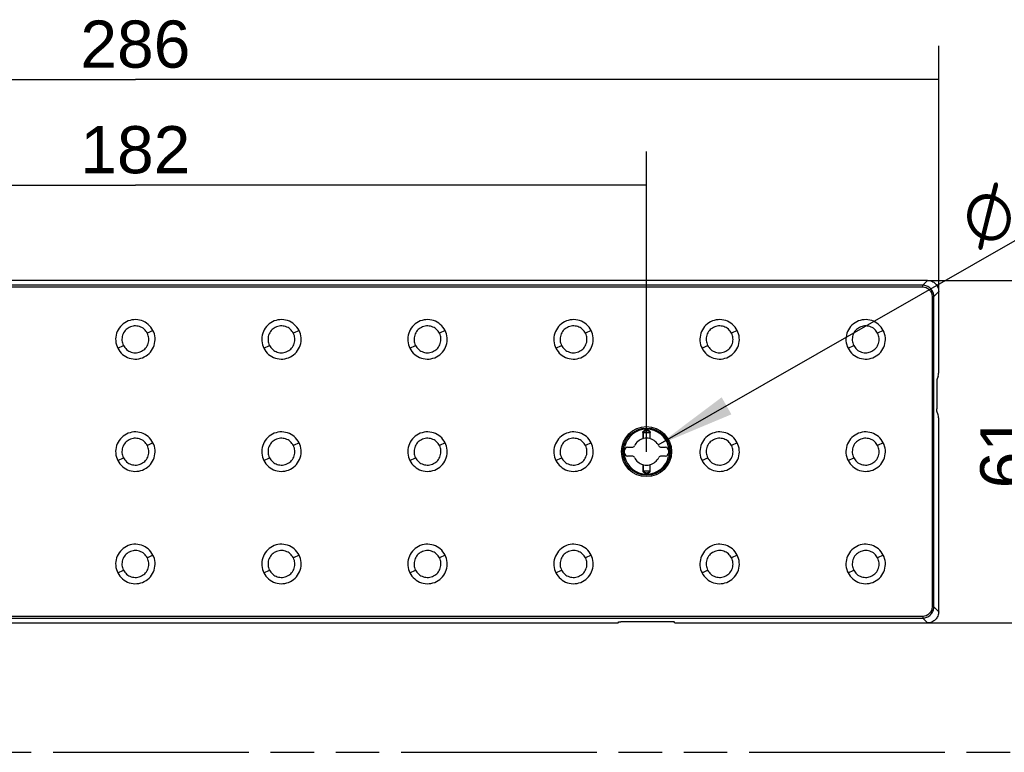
# Model space of a CAD drawing. Header units: millimetres. Extents: x 0 to 210, y 0 to 297.
# Tile 4 of 9: x 95 to 139, y 133 to 165. Entities that reach past the tile are written whole.
import ezdxf
from ezdxf.enums import TextEntityAlignment as Align

# ---------------------------------------------------------------- set-up
doc = ezdxf.new("R2010")
doc.units = ezdxf.units.MM
doc.header["$LTSCALE"] = 19.36
doc.linetypes.add('PHANTOM', pattern=[0.8, 0.45, -0.05, 0.1, -0.05, 0.1, -0.05])
doc.layers.get('0').update_dxf_attribs({"linetype": 'CONTINUOUS'})
doc.layers.add('DEFAULT_3', color=7, linetype='PHANTOM')
doc.layers.add('Z_DIM_2D', color=7, linetype='CONTINUOUS')
doc.styles.add('TEXTSTYLE_3', font='helveticaneueltw1g-ltcn.otf')
doc.styles.add('TEXTSTYLE_4', font='gdt', dxfattribs={"width": 0.7})
doc.dimstyles.new('DIMSTYLE_1', dxfattribs={"dimtxt": 2.1, "dimasz": 3.5, "dimexe": 1.5, "dimexo": 0, "dimgap": 0.525, "dimtad": 1, "dimdec": 3, "dimlfac": 4, "dimdsep": 46, "dimtxsty": 'TEXTSTYLE_3', "dimblk": '_FILLED', "dimblk1": '_FILLED', "dimblk2": '_FILLED', "dimcen": 0.09, "dimclrt": 5, "dimadec": 0, "dimazin": 0, "dimtp": 0.3, "dimtm": 0.3, "dimtfac": 1, "dimtdec": 3, "dimtofl": 0, "dimtmove": 0, "dimatfit": 3, "dimldrblk": '_FILLED', "dimfxl": 0, "dimtolj": 1, "dimarcsym": 0})
doc.dimstyles.new('DIMSTYLE_2', dxfattribs={"dimtxt": 2.1, "dimasz": 3.5, "dimexe": 1.5, "dimexo": 0, "dimgap": 0.525, "dimtad": 1, "dimdec": 3, "dimlfac": 4, "dimdsep": 46, "dimtxsty": 'TEXTSTYLE_3', "dimblk": '_FILLED', "dimblk1": '_FILLED', "dimblk2": '_FILLED', "dimcen": 0.09, "dimclrt": 5, "dimadec": 0, "dimazin": 0, "dimtp": 0.5, "dimtm": 0.5, "dimtfac": 1, "dimtdec": 3, "dimtofl": 0, "dimtmove": 0, "dimatfit": 3, "dimldrblk": '_FILLED', "dimfxl": 0, "dimtolj": 1, "dimarcsym": 0})
doc.dimstyles.new('DIMSTYLE_4', dxfattribs={"dimtxt": 2.1, "dimasz": 3.5, "dimexe": 1.5, "dimexo": 0, "dimtad": 1, "dimdec": 1, "dimlfac": 4, "dimdsep": 46, "dimtxsty": 'TEXTSTYLE_3', "dimblk": '_FILLED', "dimblk1": '_FILLED', "dimblk2": '_FILLED', "dimcen": 0.09, "dimclrt": 5, "dimadec": 0, "dimazin": 0, "dimtp": 0.1, "dimtm": 0.1, "dimtfac": 1, "dimtdec": 1, "dimtmove": 0, "dimatfit": 2, "dimldrblk": '_FILLED', "dimfxl": 0, "dimtolj": 1, "dimarcsym": 0})

# ---------------------------------------------------------------- blocks, each defined once
blk = doc.blocks.new('*D2')
at = {"layer": 'Z_DIM_2D', "color": 2, "linetype": 'Continuous'}
for p, q in [((135.511, 153.688), (141.981, 153.688)), ((140.481, 153.688), (140.481, 146.063)), ((140.481, 138.438), (140.481, 146.063)), ((135.511, 138.438), (141.981, 138.438))]:
    blk.add_line(p, q, dxfattribs=at)
at = {"layer": 'Z_DIM_2D', "color": 5, "linetype": 'Continuous', "style": 'TEXTSTYLE_3'}
blk.add_text('61', height=2.1, rotation=90, dxfattribs=at).set_placement((139.956, 146.063), align=Align.CENTER)
blk = doc.blocks.new('_FILLED')
at = {"color": 0, "linetype": 'ByBlock'}
blk.add_solid([(0, 0), (-1, 0.125), (-1, -0.125)], dxfattribs=at)
blk = doc.blocks.new('_NONE')
blk = doc.blocks.new('*D3')
at = {"layer": 'Z_DIM_2D', "color": 2, "linetype": 'Continuous'}
for p, q in [((64.508, 153.191), (64.508, 164.131)), ((136.008, 153.191), (136.008, 164.131)), ((64.508, 162.631), (100.258, 162.631)), ((136.008, 162.631), (100.258, 162.631))]:
    blk.add_line(p, q, dxfattribs=at)
at = {"layer": 'Z_DIM_2D', "color": 5, "linetype": 'Continuous', "style": 'TEXTSTYLE_3'}
blk.add_text('286', height=2.1, dxfattribs=at).set_placement((100.258, 163.156), align=Align.CENTER)
blk = doc.blocks.new('*D4')
at = {"layer": 'Z_DIM_2D', "color": 2, "linetype": 'Continuous'}
for p, q in [((77.508, 146.063), (77.508, 159.431)), ((123.008, 146.063), (123.008, 159.431)), ((77.508, 157.931), (100.258, 157.931)), ((123.008, 157.931), (100.258, 157.931))]:
    blk.add_line(p, q, dxfattribs=at)
at = {"layer": 'Z_DIM_2D', "color": 5, "linetype": 'Continuous', "style": 'TEXTSTYLE_3'}
blk.add_text('182', height=2.1, dxfattribs=at).set_placement((100.258, 158.456), align=Align.CENTER)
blk = doc.blocks.new('*D6')
at = {"layer": 'Z_DIM_2D', "color": 2, "linetype": 'Continuous'}
blk.add_line((123.53, 146.362), (147.428, 160.068), dxfattribs=at)
at = {"layer": 'Z_DIM_2D', "color": 2, "linetype": 'Continuous', "xscale": 3.5, "yscale": 3.5, "zscale": 3.5, "rotation": 209.8339407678}
blk.add_blockref('_FILLED', (123.53, 146.362), dxfattribs=at)
at = {"layer": 'Z_DIM_2D', "color": 5, "linetype": 'Continuous'}
for s, style, p in [(' (2x)', 'TEXTSTYLE_3', (143.259, 158.282)), ('4.8', 'TEXTSTYLE_3', (140.2, 156.528)), ('n', 'TEXTSTYLE_4', (137.771, 155.135))]:
    blk.add_text(s, height=2.1, rotation=29.8339, dxfattribs=dict(at, style=style)).set_placement(p)

msp = doc.modelspace()

# ---------------------------------------------------------------- linework, layer by layer
at = {"color": 7, "linetype": 'Continuous'}
for p, q in [((135.51123, 153.68839), (65.00575, 153.68839)), ((136.00849, 149.64384), (136.00849, 153.19113)), ((135.98111, 149.42583), (135.93211, 149.25616)), ((135.92519, 149.16219), (135.92519, 147.9646)), ((135.98111, 147.70095), (135.93211, 147.87063)), ((136.00849, 138.93565), (136.00849, 147.48294)), ((122.03284, 146.00089), (122.03284, 146.12589)), ((122.16474, 146.25779), (122.36123, 146.25779)), ((123.65575, 146.25779), (123.85224, 146.25779)), ((123.98414, 146.12589), (123.98414, 146.00089)), ((122.36123, 145.86899), (122.16474, 145.86899)), ((123.85224, 145.86899), (123.65575, 145.86899)), ((121.74647, 138.44319), (121.78099, 138.48467)), ((124.16139, 138.49186), (121.85571, 138.49186)), ((124.27063, 138.44319), (124.23611, 138.48467)), ((78.82044, 138.43839), (121.69666, 138.43839)), ((124.32044, 138.43839), (135.51123, 138.43839))]:
    msp.add_line(p, q, dxfattribs=at)
at = {"color": 9, "linetype": 'Continuous'}
for p, q in [((135.29629, 153.47346), (65.22068, 153.47346)), ((65.22071, 153.39887), (135.29629, 153.39887)), ((135.29629, 153.47346), (135.51123, 153.68839)), ((135.29629, 153.39887), (135.29629, 153.47346)), ((135.71896, 152.97617), (135.79355, 152.97616)), ((135.71896, 152.97617), (135.71896, 139.15059)), ((136.00849, 153.19113), (135.79355, 152.9762)), ((135.79355, 139.15059), (135.79355, 152.9762)), ((101.04115, 151.4616), (100.7915, 151.33496)), ((107.54115, 151.4616), (107.2915, 151.33496)), ((114.04115, 151.4616), (113.7915, 151.33496)), ((120.54115, 151.4616), (120.2915, 151.33496)), ((127.04115, 151.4616), (126.7915, 151.33496)), ((133.54115, 151.4616), (133.2915, 151.33496)), ((99.47582, 150.66518), (99.72547, 150.79183)), ((105.97582, 150.66518), (106.22547, 150.79183)), ((112.47582, 150.66518), (112.72547, 150.79183)), ((118.97582, 150.66518), (119.22547, 150.79183)), ((125.47582, 150.66518), (125.72547, 150.79183)), ((131.97582, 150.66518), (132.22547, 150.79183)), ((122.84266, 146.91339), (123.17432, 146.91339)), ((122.84266, 146.91339), (122.84266, 146.6407)), ((122.8703, 146.64808), (122.8703, 146.91339)), ((123.14668, 146.91339), (123.14668, 146.64808)), ((123.17432, 146.6407), (123.17432, 146.91339)), ((101.04115, 146.4616), (100.7915, 146.33496)), ((107.54115, 146.4616), (107.2915, 146.33496)), ((114.04115, 146.4616), (113.7915, 146.33496)), ((120.54115, 146.4616), (120.2915, 146.33496)), ((127.04115, 146.4616), (126.7915, 146.33496)), ((133.54115, 146.4616), (133.2915, 146.33496)), ((121.95524, 146.06339), (121.99246, 146.06339)), ((124.02451, 146.06339), (124.06174, 146.06339)), ((99.47582, 145.66518), (99.72547, 145.79183)), ((105.97582, 145.66518), (106.22547, 145.79183)), ((112.47582, 145.66518), (112.72547, 145.79183)), ((118.97582, 145.66518), (119.22547, 145.79183)), ((122.84266, 145.48609), (122.84266, 145.21339)), ((122.8703, 145.21339), (122.8703, 145.47871)), ((123.14668, 145.47871), (123.14668, 145.21339)), ((123.17432, 145.21339), (123.17432, 145.48609)), ((125.47582, 145.66518), (125.72547, 145.79183)), ((131.97582, 145.66518), (132.22547, 145.79183)), ((122.84266, 145.21339), (123.17432, 145.21339)), ((101.04115, 141.4616), (100.7915, 141.33496)), ((107.54115, 141.4616), (107.2915, 141.33496)), ((114.04115, 141.4616), (113.7915, 141.33496)), ((120.54115, 141.4616), (120.2915, 141.33496)), ((127.04115, 141.4616), (126.7915, 141.33496)), ((133.54115, 141.4616), (133.2915, 141.33496)), ((99.47582, 140.66518), (99.72547, 140.79183)), ((105.97582, 140.66518), (106.22547, 140.79183)), ((112.47582, 140.66518), (112.72547, 140.79183)), ((118.97582, 140.66518), (119.22547, 140.79183)), ((125.47582, 140.66518), (125.72547, 140.79183)), ((131.97582, 140.66518), (132.22547, 140.79183)), ((135.71896, 139.15059), (135.79355, 139.15059)), ((135.79355, 139.15059), (136.00849, 138.93565)), ((135.29671, 138.72792), (65.22068, 138.72792)), ((65.22068, 138.65333), (135.29629, 138.65333)), ((135.29629, 138.72792), (135.29629, 138.65333)), ((135.51123, 138.43839), (135.29629, 138.65333))]:
    msp.add_line(p, q, dxfattribs=at)
at = {"color": 7, "linetype": 'Continuous'}
msp.add_circle((123.00849, 146.06339), 1.11293, dxfattribs=at)
at = {"color": 9, "linetype": 'Continuous'}
msp.add_circle((123.00849, 146.06339), 1.05325, dxfattribs=at)
for centre, radius, start, end in [((123.00849, 146.06339), 1.00336, 12.009545, 167.990432), ((121.97448, 146.8481), 0.72363, 270.907679, 271.514977), ((121.97439, 145.27539), 0.72693, 88.484279, 89.088814), ((124.04259, 146.85139), 0.72693, 268.48428, 269.088815), ((124.04249, 145.27869), 0.72363, 90.90768, 91.514977), ((123.00849, 146.06339), 1.00336, 192.009496, 347.990432)]:
    msp.add_arc(centre, radius, start, end, dxfattribs=at)
at = {"color": 7, "linetype": 'Continuous'}
for centre, radius, start, end in [((123.00849, 146.06339), 0.60065, 106.026748, 154.228582), ((123.05463, 145.90247), 0.76806, 103.886561, 106.02072), ((123.00844, 146.08976), 0.57515, 89.994978, 103.89735), ((123.00876, 146.09156), 0.57335, 76.080698, 90.026973), ((123.00849, 146.06339), 0.60065, 25.894569, 73.973253), ((124.15871, 146.06327), 2.17363, 178.384504, 179.996877), ((124.1588, 146.06352), 2.17372, 180.00338, 181.615817), ((123.63461, 146.0632), 1.64215, 177.852985, 179.9934), ((123.63351, 146.06356), 1.64105, 180.005782, 182.147669), ((122.16474, 146.12589), 0.1319, 90, 179.999999), ((122.16474, 146.00089), 0.1319, 180.000001, 270), ((122.36123, 146.37589), 0.1181, 270, 334.228318), ((123.65575, 146.37589), 0.1181, 237.885732, 270.000021), ((123.85224, 146.12589), 0.1319, 0, 90), ((123.85224, 146.00089), 0.1319, 270, 360), ((122.38345, 146.06322), 1.64106, 0.00578, 2.147664), ((122.38238, 146.06358), 1.64214, 357.852979, 359.993398), ((121.85818, 146.06327), 2.17372, 0.003366, 1.615678), ((121.85826, 146.06351), 2.17363, 358.384322, 359.996833), ((122.36123, 145.75089), 0.1181, 25.771452, 90.000027), ((123.00849, 146.06339), 0.60065, 205.771464, 253.973253), ((123.00822, 146.03522), 0.57335, 256.080698, 270.026973), ((123.00854, 146.03702), 0.57515, 269.994978, 283.89735), ((122.96235, 146.22432), 0.76806, 283.886561, 286.02072), ((123.00849, 146.06339), 0.60065, 286.026747, 334.105487), ((123.65575, 145.75089), 0.1181, 90, 122.114269)]:
    msp.add_arc(centre, radius, start, end, dxfattribs=at)
for centre, major_axis, start_param, end_param in [((135.95415, 150.1306), (0, 0.75), -2.7925268, -2.4635712), ((135.99535, 149.64384), (0, 0.125), -2.4635712, -1.57079633), ((135.95415, 146.99618), (0, 0.75), -0.67802145, -0.34906585), ((135.99535, 147.48294), (0, 0.125), -1.57079633, -0.67802145), ((121.69666, 138.44365), (0.05, 0), -1.57079633, -0.08726645)]:
    msp.add_ellipse(centre, major_axis=major_axis, ratio=0.10510424, start_param=start_param, end_param=end_param, dxfattribs=at)
at = {"color": 9, "linetype": 'Continuous'}
for points, knots in [([(135.79355, 152.97616), (135.79344, 153.04003), (135.76469, 153.16973), (135.65249, 153.33237), (135.48986, 153.44458), (135.36017, 153.47334), (135.29629, 153.47346)], [0, 0, 0, 0, 0.24832892, 0.49999669, 0.75166382, 1, 1, 1, 1]), ([(135.29629, 153.39887), (135.40349, 153.39887), (135.62195, 153.30183), (135.71897, 153.08337), (135.71896, 152.97617)], [0, 0, 0, 0, 0.50000283, 1, 1, 1, 1]), ([(101.04095, 151.46211), (100.98929, 151.56396), (100.84347, 151.74884), (100.53701, 151.92025), (100.18781, 151.96165), (99.84948, 151.86618), (99.57337, 151.64856), (99.40167, 151.34174), (99.36007, 150.99295), (99.42434, 150.76655), (99.47601, 150.66469)], [0, 0, 0, 0, 0.12499485, 0.24999501, 0.37499716, 0.49999854, 0.62499892, 0.749999, 0.8749983, 1, 1, 1, 1]), ([(100.7915, 151.33496), (100.75629, 151.4043), (100.68179, 151.49946), (100.55283, 151.58847), (100.40904, 151.65106), (100.21043, 151.67442), (99.97994, 151.61039), (99.79144, 151.46247), (99.67534, 151.253), (99.64732, 151.01561), (99.69053, 150.86132), (99.72548, 150.79183)], [0, 0, 0, 0, 0.12490853, 0.1876707, 0.25043162, 0.37537061, 0.50030169, 0.62521078, 0.75012729, 0.87506637, 1, 1, 1, 1]), ([(107.54095, 151.46211), (107.48929, 151.56396), (107.34347, 151.74884), (107.03701, 151.92025), (106.68781, 151.96165), (106.34948, 151.86618), (106.07337, 151.64856), (105.90167, 151.34174), (105.86007, 150.99295), (105.92434, 150.76655), (105.97601, 150.66469)], [0, 0, 0, 0, 0.12499485, 0.24999501, 0.37499716, 0.49999854, 0.62499892, 0.749999, 0.8749983, 1, 1, 1, 1]), ([(107.2915, 151.33496), (107.25629, 151.4043), (107.18179, 151.49946), (107.05283, 151.58847), (106.90904, 151.65106), (106.71043, 151.67442), (106.47994, 151.61039), (106.29144, 151.46247), (106.17534, 151.253), (106.14732, 151.01561), (106.19053, 150.86132), (106.22548, 150.79183)], [0, 0, 0, 0, 0.12490853, 0.1876707, 0.25043162, 0.37537061, 0.50030169, 0.62521078, 0.75012729, 0.87506637, 1, 1, 1, 1]), ([(114.04095, 151.46211), (113.98929, 151.56396), (113.84347, 151.74884), (113.53701, 151.92025), (113.18781, 151.96165), (112.84948, 151.86618), (112.57337, 151.64856), (112.40167, 151.34174), (112.36007, 150.99295), (112.42434, 150.76655), (112.47601, 150.66469)], [0, 0, 0, 0, 0.12499485, 0.24999501, 0.37499716, 0.49999854, 0.62499892, 0.749999, 0.8749983, 1, 1, 1, 1]), ([(113.7915, 151.33496), (113.75629, 151.4043), (113.68179, 151.49946), (113.55283, 151.58847), (113.40904, 151.65106), (113.21043, 151.67442), (112.97994, 151.61039), (112.79144, 151.46247), (112.67534, 151.253), (112.64732, 151.01561), (112.69053, 150.86132), (112.72548, 150.79183)], [0, 0, 0, 0, 0.12490853, 0.1876707, 0.25043162, 0.37537061, 0.50030169, 0.62521078, 0.75012729, 0.87506637, 1, 1, 1, 1]), ([(120.54095, 151.46211), (120.48929, 151.56396), (120.34347, 151.74884), (120.03701, 151.92025), (119.68781, 151.96165), (119.34948, 151.86618), (119.07337, 151.64856), (118.90167, 151.34174), (118.86007, 150.99295), (118.92434, 150.76655), (118.97601, 150.66469)], [0, 0, 0, 0, 0.12499485, 0.24999501, 0.37499716, 0.49999854, 0.62499892, 0.749999, 0.8749983, 1, 1, 1, 1]), ([(120.2915, 151.33496), (120.25629, 151.4043), (120.18179, 151.49946), (120.05283, 151.58847), (119.90904, 151.65106), (119.71043, 151.67442), (119.47994, 151.61039), (119.29144, 151.46247), (119.17534, 151.253), (119.14732, 151.01561), (119.19053, 150.86132), (119.22548, 150.79183)], [0, 0, 0, 0, 0.12490853, 0.1876707, 0.25043162, 0.37537061, 0.50030169, 0.62521078, 0.75012729, 0.87506637, 1, 1, 1, 1]), ([(127.04095, 151.46211), (126.98929, 151.56396), (126.84347, 151.74884), (126.53701, 151.92025), (126.18781, 151.96165), (125.84948, 151.86618), (125.57337, 151.64856), (125.40167, 151.34174), (125.36007, 150.99295), (125.42434, 150.76655), (125.47601, 150.66469)], [0, 0, 0, 0, 0.12499485, 0.24999501, 0.37499716, 0.49999854, 0.62499892, 0.749999, 0.8749983, 1, 1, 1, 1]), ([(126.7915, 151.33496), (126.75629, 151.4043), (126.68179, 151.49946), (126.55283, 151.58847), (126.40904, 151.65106), (126.21043, 151.67442), (125.97994, 151.61039), (125.79144, 151.46247), (125.67534, 151.253), (125.64732, 151.01561), (125.69053, 150.86132), (125.72548, 150.79183)], [0, 0, 0, 0, 0.12490853, 0.1876707, 0.25043162, 0.37537061, 0.50030169, 0.62521078, 0.75012729, 0.87506637, 1, 1, 1, 1]), ([(133.54095, 151.46211), (133.48929, 151.56396), (133.34347, 151.74884), (133.03701, 151.92025), (132.68781, 151.96165), (132.34948, 151.86618), (132.07337, 151.64856), (131.90167, 151.34174), (131.86007, 150.99295), (131.92434, 150.76655), (131.97601, 150.66469)], [0, 0, 0, 0, 0.12499485, 0.24999501, 0.37499716, 0.49999854, 0.62499892, 0.749999, 0.8749983, 1, 1, 1, 1]), ([(133.2915, 151.33496), (133.25629, 151.4043), (133.18179, 151.49946), (133.05283, 151.58847), (132.90904, 151.65106), (132.71043, 151.67442), (132.47994, 151.61039), (132.29144, 151.46247), (132.17534, 151.253), (132.14732, 151.01561), (132.19053, 150.86132), (132.22548, 150.79183)], [0, 0, 0, 0, 0.12490853, 0.1876707, 0.25043162, 0.37537061, 0.50030169, 0.62521078, 0.75012729, 0.87506637, 1, 1, 1, 1]), ([(99.47601, 150.66469), (99.52768, 150.56284), (99.67349, 150.37795), (99.97996, 150.20653), (100.32916, 150.16514), (100.6675, 150.26061), (100.9436, 150.47823), (101.11531, 150.78505), (101.1569, 151.13384), (101.09263, 151.36025), (101.04095, 151.46211)], [0, 0, 0, 0, 0.12499484, 0.24999501, 0.3749972, 0.49999862, 0.62499894, 0.74999889, 0.87499816, 1, 1, 1, 1]), ([(99.72548, 150.79183), (99.76069, 150.72249), (99.83518, 150.62732), (99.96415, 150.53832), (100.10794, 150.47572), (100.30656, 150.45237), (100.53704, 150.51641), (100.72555, 150.66431), (100.84167, 150.87378), (100.86965, 151.11118), (100.82646, 151.26547), (100.7915, 151.33496)], [0, 0, 0, 0, 0.12490946, 0.18767175, 0.25043277, 0.3753716, 0.50030285, 0.62521104, 0.75012695, 0.8750661, 1, 1, 1, 1]), ([(105.97601, 150.66469), (106.02768, 150.56284), (106.17349, 150.37795), (106.47996, 150.20653), (106.82916, 150.16514), (107.1675, 150.26061), (107.4436, 150.47823), (107.61531, 150.78505), (107.6569, 151.13384), (107.59263, 151.36025), (107.54095, 151.46211)], [0, 0, 0, 0, 0.12499484, 0.24999501, 0.3749972, 0.49999862, 0.62499894, 0.74999889, 0.87499816, 1, 1, 1, 1]), ([(106.22548, 150.79183), (106.26069, 150.72249), (106.33518, 150.62732), (106.46415, 150.53832), (106.60794, 150.47572), (106.80656, 150.45237), (107.03704, 150.51641), (107.22555, 150.66431), (107.34167, 150.87378), (107.36965, 151.11118), (107.32646, 151.26547), (107.2915, 151.33496)], [0, 0, 0, 0, 0.12490946, 0.18767175, 0.25043277, 0.3753716, 0.50030285, 0.62521104, 0.75012695, 0.8750661, 1, 1, 1, 1]), ([(112.47601, 150.66469), (112.52768, 150.56284), (112.67349, 150.37795), (112.97996, 150.20653), (113.32916, 150.16514), (113.6675, 150.26061), (113.9436, 150.47823), (114.11531, 150.78505), (114.1569, 151.13384), (114.09263, 151.36025), (114.04095, 151.46211)], [0, 0, 0, 0, 0.12499484, 0.24999501, 0.3749972, 0.49999862, 0.62499894, 0.74999889, 0.87499816, 1, 1, 1, 1]), ([(112.72548, 150.79183), (112.76069, 150.72249), (112.83518, 150.62732), (112.96415, 150.53832), (113.10794, 150.47572), (113.30656, 150.45237), (113.53704, 150.51641), (113.72555, 150.66431), (113.84167, 150.87378), (113.86965, 151.11118), (113.82646, 151.26547), (113.7915, 151.33496)], [0, 0, 0, 0, 0.12490946, 0.18767175, 0.25043277, 0.3753716, 0.50030285, 0.62521104, 0.75012695, 0.8750661, 1, 1, 1, 1]), ([(118.97601, 150.66469), (119.02768, 150.56284), (119.17349, 150.37795), (119.47996, 150.20653), (119.82916, 150.16514), (120.1675, 150.26061), (120.4436, 150.47823), (120.61531, 150.78505), (120.6569, 151.13384), (120.59263, 151.36025), (120.54095, 151.46211)], [0, 0, 0, 0, 0.12499484, 0.24999501, 0.3749972, 0.49999862, 0.62499894, 0.74999889, 0.87499816, 1, 1, 1, 1]), ([(119.22548, 150.79183), (119.26069, 150.72249), (119.33518, 150.62732), (119.46415, 150.53832), (119.60794, 150.47572), (119.80656, 150.45237), (120.03704, 150.51641), (120.22555, 150.66431), (120.34167, 150.87378), (120.36965, 151.11118), (120.32646, 151.26547), (120.2915, 151.33496)], [0, 0, 0, 0, 0.12490946, 0.18767175, 0.25043277, 0.3753716, 0.50030285, 0.62521104, 0.75012695, 0.8750661, 1, 1, 1, 1]), ([(125.47601, 150.66469), (125.52768, 150.56284), (125.67349, 150.37795), (125.97996, 150.20653), (126.32916, 150.16514), (126.6675, 150.26061), (126.9436, 150.47823), (127.11531, 150.78505), (127.1569, 151.13384), (127.09263, 151.36025), (127.04095, 151.46211)], [0, 0, 0, 0, 0.12499484, 0.24999501, 0.3749972, 0.49999862, 0.62499894, 0.74999889, 0.87499816, 1, 1, 1, 1]), ([(125.72548, 150.79183), (125.76069, 150.72249), (125.83518, 150.62732), (125.96415, 150.53832), (126.10794, 150.47572), (126.30656, 150.45237), (126.53704, 150.51641), (126.72555, 150.66431), (126.84167, 150.87378), (126.86965, 151.11118), (126.82646, 151.26547), (126.7915, 151.33496)], [0, 0, 0, 0, 0.12490946, 0.18767175, 0.25043277, 0.3753716, 0.50030285, 0.62521104, 0.75012695, 0.8750661, 1, 1, 1, 1]), ([(131.97601, 150.66469), (132.02768, 150.56284), (132.17349, 150.37795), (132.47996, 150.20653), (132.82916, 150.16514), (133.1675, 150.26061), (133.4436, 150.47823), (133.61531, 150.78505), (133.6569, 151.13384), (133.59263, 151.36025), (133.54095, 151.46211)], [0, 0, 0, 0, 0.12499484, 0.24999501, 0.3749972, 0.49999862, 0.62499894, 0.74999889, 0.87499816, 1, 1, 1, 1]), ([(132.22548, 150.79183), (132.26069, 150.72249), (132.33518, 150.62732), (132.46415, 150.53832), (132.60794, 150.47572), (132.80656, 150.45237), (133.03704, 150.51641), (133.22555, 150.66431), (133.34167, 150.87378), (133.36965, 151.11118), (133.32646, 151.26547), (133.2915, 151.33496)], [0, 0, 0, 0, 0.12490946, 0.18767175, 0.25043277, 0.3753716, 0.50030285, 0.62521104, 0.75012695, 0.8750661, 1, 1, 1, 1]), ([(101.04095, 146.46211), (100.98929, 146.56396), (100.84347, 146.74884), (100.53701, 146.92025), (100.18781, 146.96165), (99.84948, 146.86618), (99.57337, 146.64856), (99.40167, 146.34174), (99.36007, 145.99295), (99.42434, 145.76655), (99.47601, 145.66469)], [0, 0, 0, 0, 0.12499485, 0.24999501, 0.37499716, 0.49999854, 0.62499892, 0.749999, 0.8749983, 1, 1, 1, 1]), ([(107.54095, 146.46211), (107.48929, 146.56396), (107.34347, 146.74884), (107.03701, 146.92025), (106.68781, 146.96165), (106.34948, 146.86618), (106.07337, 146.64856), (105.90167, 146.34174), (105.86007, 145.99295), (105.92434, 145.76655), (105.97601, 145.66469)], [0, 0, 0, 0, 0.12499485, 0.24999501, 0.37499716, 0.49999854, 0.62499892, 0.749999, 0.8749983, 1, 1, 1, 1]), ([(114.04095, 146.46211), (113.98929, 146.56396), (113.84347, 146.74884), (113.53701, 146.92025), (113.18781, 146.96165), (112.84948, 146.86618), (112.57337, 146.64856), (112.40167, 146.34174), (112.36007, 145.99295), (112.42434, 145.76655), (112.47601, 145.66469)], [0, 0, 0, 0, 0.12499485, 0.24999501, 0.37499716, 0.49999854, 0.62499892, 0.749999, 0.8749983, 1, 1, 1, 1]), ([(120.54095, 146.46211), (120.48929, 146.56396), (120.34347, 146.74884), (120.03701, 146.92025), (119.68781, 146.96165), (119.34948, 146.86618), (119.07337, 146.64856), (118.90167, 146.34174), (118.86007, 145.99295), (118.92434, 145.76655), (118.97601, 145.66469)], [0, 0, 0, 0, 0.12499485, 0.24999501, 0.37499716, 0.49999854, 0.62499892, 0.749999, 0.8749983, 1, 1, 1, 1]), ([(122.84266, 146.91339), (122.84266, 146.9348), (122.85889, 146.97621), (122.90637, 147.01279), (122.9576, 147.03061), (123.0085, 147.03575), (123.0594, 147.0306), (123.11063, 147.01278), (123.15809, 146.9762), (123.17432, 146.9348), (123.17432, 146.91339)], [0, 0, 0, 0, 0.14265176, 0.27222587, 0.38935612, 0.50002921, 0.61069515, 0.7278214, 0.85735978, 1, 1, 1, 1]), ([(122.8703, 146.91339), (122.8703, 146.96764), (123.00849, 147.03099), (123.14668, 146.96763), (123.14668, 146.91339)], [0, 0, 0, 0, 0.50002856, 1, 1, 1, 1]), ([(127.04095, 146.46211), (126.98929, 146.56396), (126.84347, 146.74884), (126.53701, 146.92025), (126.18781, 146.96165), (125.84948, 146.86618), (125.57337, 146.64856), (125.40167, 146.34174), (125.36007, 145.99295), (125.42434, 145.76655), (125.47601, 145.66469)], [0, 0, 0, 0, 0.12499485, 0.24999501, 0.37499716, 0.49999854, 0.62499892, 0.749999, 0.8749983, 1, 1, 1, 1]), ([(133.54095, 146.46211), (133.48929, 146.56396), (133.34347, 146.74884), (133.03701, 146.92025), (132.68781, 146.96165), (132.34948, 146.86618), (132.07337, 146.64856), (131.90167, 146.34174), (131.86007, 145.99295), (131.92434, 145.76655), (131.97601, 145.66469)], [0, 0, 0, 0, 0.12499485, 0.24999501, 0.37499716, 0.49999854, 0.62499892, 0.749999, 0.8749983, 1, 1, 1, 1]), ([(99.47601, 145.66469), (99.52768, 145.56284), (99.67349, 145.37795), (99.97996, 145.20653), (100.32916, 145.16514), (100.6675, 145.26061), (100.9436, 145.47823), (101.11531, 145.78505), (101.1569, 146.13384), (101.09263, 146.36025), (101.04095, 146.46211)], [0, 0, 0, 0, 0.12499484, 0.24999501, 0.3749972, 0.49999862, 0.62499894, 0.74999889, 0.87499816, 1, 1, 1, 1]), ([(100.7915, 146.33496), (100.75629, 146.4043), (100.68179, 146.49946), (100.55283, 146.58847), (100.40904, 146.65106), (100.21043, 146.67442), (99.97994, 146.61039), (99.79144, 146.46247), (99.67534, 146.253), (99.64732, 146.01561), (99.69053, 145.86132), (99.72548, 145.79183)], [0, 0, 0, 0, 0.12490853, 0.1876707, 0.25043162, 0.37537061, 0.50030169, 0.62521078, 0.75012729, 0.87506637, 1, 1, 1, 1]), ([(105.97601, 145.66469), (106.02768, 145.56284), (106.17349, 145.37795), (106.47996, 145.20653), (106.82916, 145.16514), (107.1675, 145.26061), (107.4436, 145.47823), (107.61531, 145.78505), (107.6569, 146.13384), (107.59263, 146.36025), (107.54095, 146.46211)], [0, 0, 0, 0, 0.12499484, 0.24999501, 0.3749972, 0.49999862, 0.62499894, 0.74999889, 0.87499816, 1, 1, 1, 1]), ([(107.2915, 146.33496), (107.25629, 146.4043), (107.18179, 146.49946), (107.05283, 146.58847), (106.90904, 146.65106), (106.71043, 146.67442), (106.47994, 146.61039), (106.29144, 146.46247), (106.17534, 146.253), (106.14732, 146.01561), (106.19053, 145.86132), (106.22548, 145.79183)], [0, 0, 0, 0, 0.12490853, 0.1876707, 0.25043162, 0.37537061, 0.50030169, 0.62521078, 0.75012729, 0.87506637, 1, 1, 1, 1]), ([(112.47601, 145.66469), (112.52768, 145.56284), (112.67349, 145.37795), (112.97996, 145.20653), (113.32916, 145.16514), (113.6675, 145.26061), (113.9436, 145.47823), (114.11531, 145.78505), (114.1569, 146.13384), (114.09263, 146.36025), (114.04095, 146.46211)], [0, 0, 0, 0, 0.12499484, 0.24999501, 0.3749972, 0.49999862, 0.62499894, 0.74999889, 0.87499816, 1, 1, 1, 1]), ([(113.7915, 146.33496), (113.75629, 146.4043), (113.68179, 146.49946), (113.55283, 146.58847), (113.40904, 146.65106), (113.21043, 146.67442), (112.97994, 146.61039), (112.79144, 146.46247), (112.67534, 146.253), (112.64732, 146.01561), (112.69053, 145.86132), (112.72548, 145.79183)], [0, 0, 0, 0, 0.12490853, 0.1876707, 0.25043162, 0.37537061, 0.50030169, 0.62521078, 0.75012729, 0.87506637, 1, 1, 1, 1]), ([(118.97601, 145.66469), (119.02768, 145.56284), (119.17349, 145.37795), (119.47996, 145.20653), (119.82916, 145.16514), (120.1675, 145.26061), (120.4436, 145.47823), (120.61531, 145.78505), (120.6569, 146.13384), (120.59263, 146.36025), (120.54095, 146.46211)], [0, 0, 0, 0, 0.12499484, 0.24999501, 0.3749972, 0.49999862, 0.62499894, 0.74999889, 0.87499816, 1, 1, 1, 1]), ([(120.2915, 146.33496), (120.25629, 146.4043), (120.18179, 146.49946), (120.05283, 146.58847), (119.90904, 146.65106), (119.71043, 146.67442), (119.47994, 146.61039), (119.29144, 146.46247), (119.17534, 146.253), (119.14732, 146.01561), (119.19053, 145.86132), (119.22548, 145.79183)], [0, 0, 0, 0, 0.12490853, 0.1876707, 0.25043162, 0.37537061, 0.50030169, 0.62521078, 0.75012729, 0.87506637, 1, 1, 1, 1]), ([(125.47601, 145.66469), (125.52768, 145.56284), (125.67349, 145.37795), (125.97996, 145.20653), (126.32916, 145.16514), (126.6675, 145.26061), (126.9436, 145.47823), (127.11531, 145.78505), (127.1569, 146.13384), (127.09263, 146.36025), (127.04095, 146.46211)], [0, 0, 0, 0, 0.12499484, 0.24999501, 0.3749972, 0.49999862, 0.62499894, 0.74999889, 0.87499816, 1, 1, 1, 1]), ([(126.7915, 146.33496), (126.75629, 146.4043), (126.68179, 146.49946), (126.55283, 146.58847), (126.40904, 146.65106), (126.21043, 146.67442), (125.97994, 146.61039), (125.79144, 146.46247), (125.67534, 146.253), (125.64732, 146.01561), (125.69053, 145.86132), (125.72548, 145.79183)], [0, 0, 0, 0, 0.12490853, 0.1876707, 0.25043162, 0.37537061, 0.50030169, 0.62521078, 0.75012729, 0.87506637, 1, 1, 1, 1]), ([(131.97601, 145.66469), (132.02768, 145.56284), (132.17349, 145.37795), (132.47996, 145.20653), (132.82916, 145.16514), (133.1675, 145.26061), (133.4436, 145.47823), (133.61531, 145.78505), (133.6569, 146.13384), (133.59263, 146.36025), (133.54095, 146.46211)], [0, 0, 0, 0, 0.12499484, 0.24999501, 0.3749972, 0.49999862, 0.62499894, 0.74999889, 0.87499816, 1, 1, 1, 1]), ([(133.2915, 146.33496), (133.25629, 146.4043), (133.18179, 146.49946), (133.05283, 146.58847), (132.90904, 146.65106), (132.71043, 146.67442), (132.47994, 146.61039), (132.29144, 146.46247), (132.17534, 146.253), (132.14732, 146.01561), (132.19053, 145.86132), (132.22548, 145.79183)], [0, 0, 0, 0, 0.12490853, 0.1876707, 0.25043162, 0.37537061, 0.50030169, 0.62521078, 0.75012729, 0.87506637, 1, 1, 1, 1]), ([(99.72548, 145.79183), (99.76069, 145.72249), (99.83518, 145.62732), (99.96415, 145.53832), (100.10794, 145.47572), (100.30656, 145.45237), (100.53704, 145.51641), (100.72555, 145.66431), (100.84167, 145.87378), (100.86965, 146.11118), (100.82646, 146.26547), (100.7915, 146.33496)], [0, 0, 0, 0, 0.12490946, 0.18767175, 0.25043277, 0.3753716, 0.50030285, 0.62521104, 0.75012695, 0.8750661, 1, 1, 1, 1]), ([(106.22548, 145.79183), (106.26069, 145.72249), (106.33518, 145.62732), (106.46415, 145.53832), (106.60794, 145.47572), (106.80656, 145.45237), (107.03704, 145.51641), (107.22555, 145.66431), (107.34167, 145.87378), (107.36965, 146.11118), (107.32646, 146.26547), (107.2915, 146.33496)], [0, 0, 0, 0, 0.12490946, 0.18767175, 0.25043277, 0.3753716, 0.50030285, 0.62521104, 0.75012695, 0.8750661, 1, 1, 1, 1]), ([(112.72548, 145.79183), (112.76069, 145.72249), (112.83518, 145.62732), (112.96415, 145.53832), (113.10794, 145.47572), (113.30656, 145.45237), (113.53704, 145.51641), (113.72555, 145.66431), (113.84167, 145.87378), (113.86965, 146.11118), (113.82646, 146.26547), (113.7915, 146.33496)], [0, 0, 0, 0, 0.12490946, 0.18767175, 0.25043277, 0.3753716, 0.50030285, 0.62521104, 0.75012695, 0.8750661, 1, 1, 1, 1]), ([(119.22548, 145.79183), (119.26069, 145.72249), (119.33518, 145.62732), (119.46415, 145.53832), (119.60794, 145.47572), (119.80656, 145.45237), (120.03704, 145.51641), (120.22555, 145.66431), (120.34167, 145.87378), (120.36965, 146.11118), (120.32646, 146.26547), (120.2915, 146.33496)], [0, 0, 0, 0, 0.12490946, 0.18767175, 0.25043277, 0.3753716, 0.50030285, 0.62521104, 0.75012695, 0.8750661, 1, 1, 1, 1]), ([(125.72548, 145.79183), (125.76069, 145.72249), (125.83518, 145.62732), (125.96415, 145.53832), (126.10794, 145.47572), (126.30656, 145.45237), (126.53704, 145.51641), (126.72555, 145.66431), (126.84167, 145.87378), (126.86965, 146.11118), (126.82646, 146.26547), (126.7915, 146.33496)], [0, 0, 0, 0, 0.12490946, 0.18767175, 0.25043277, 0.3753716, 0.50030285, 0.62521104, 0.75012695, 0.8750661, 1, 1, 1, 1]), ([(132.22548, 145.79183), (132.26069, 145.72249), (132.33518, 145.62732), (132.46415, 145.53832), (132.60794, 145.47572), (132.80656, 145.45237), (133.03704, 145.51641), (133.22555, 145.66431), (133.34167, 145.87378), (133.36965, 146.11118), (133.32646, 146.26547), (133.2915, 146.33496)], [0, 0, 0, 0, 0.12490946, 0.18767175, 0.25043277, 0.3753716, 0.50030285, 0.62521104, 0.75012695, 0.8750661, 1, 1, 1, 1]), ([(122.84266, 145.21339), (122.84266, 145.19199), (122.85889, 145.15059), (122.90635, 145.114), (122.95759, 145.09619), (123.00848, 145.09103), (123.05938, 145.09618), (123.11061, 145.114), (123.15808, 145.15058), (123.17432, 145.19198), (123.17432, 145.21339)], [0, 0, 0, 0, 0.14264228, 0.27218707, 0.38931893, 0.49998684, 0.61065617, 0.72777958, 0.857351, 1, 1, 1, 1]), ([(122.8703, 145.21339), (122.8703, 145.15915), (123.00849, 145.0958), (123.14668, 145.15915), (123.14668, 145.21339)], [0, 0, 0, 0, 0.49998855, 1, 1, 1, 1]), ([(101.04095, 141.46211), (100.98929, 141.56396), (100.84347, 141.74884), (100.53701, 141.92025), (100.18781, 141.96165), (99.84948, 141.86618), (99.57337, 141.64856), (99.40167, 141.34174), (99.36007, 140.99295), (99.42434, 140.76655), (99.47601, 140.66469)], [0, 0, 0, 0, 0.12499485, 0.24999501, 0.37499716, 0.49999854, 0.62499892, 0.749999, 0.8749983, 1, 1, 1, 1]), ([(100.7915, 141.33496), (100.75629, 141.4043), (100.68179, 141.49946), (100.55283, 141.58847), (100.40904, 141.65106), (100.21043, 141.67442), (99.97994, 141.61039), (99.79144, 141.46247), (99.67534, 141.253), (99.64732, 141.01561), (99.69053, 140.86132), (99.72548, 140.79183)], [0, 0, 0, 0, 0.12490853, 0.1876707, 0.25043162, 0.37537061, 0.50030169, 0.62521078, 0.75012729, 0.87506637, 1, 1, 1, 1]), ([(107.54095, 141.46211), (107.48929, 141.56396), (107.34347, 141.74884), (107.03701, 141.92025), (106.68781, 141.96165), (106.34948, 141.86618), (106.07337, 141.64856), (105.90167, 141.34174), (105.86007, 140.99295), (105.92434, 140.76655), (105.97601, 140.66469)], [0, 0, 0, 0, 0.12499485, 0.24999501, 0.37499716, 0.49999854, 0.62499892, 0.749999, 0.8749983, 1, 1, 1, 1]), ([(107.2915, 141.33496), (107.25629, 141.4043), (107.18179, 141.49946), (107.05283, 141.58847), (106.90904, 141.65106), (106.71043, 141.67442), (106.47994, 141.61039), (106.29144, 141.46247), (106.17534, 141.253), (106.14732, 141.01561), (106.19053, 140.86132), (106.22548, 140.79183)], [0, 0, 0, 0, 0.12490853, 0.1876707, 0.25043162, 0.37537061, 0.50030169, 0.62521078, 0.75012729, 0.87506637, 1, 1, 1, 1]), ([(114.04095, 141.46211), (113.98929, 141.56396), (113.84347, 141.74884), (113.53701, 141.92025), (113.18781, 141.96165), (112.84948, 141.86618), (112.57337, 141.64856), (112.40167, 141.34174), (112.36007, 140.99295), (112.42434, 140.76655), (112.47601, 140.66469)], [0, 0, 0, 0, 0.12499485, 0.24999501, 0.37499716, 0.49999854, 0.62499892, 0.749999, 0.8749983, 1, 1, 1, 1]), ([(113.7915, 141.33496), (113.75629, 141.4043), (113.68179, 141.49946), (113.55283, 141.58847), (113.40904, 141.65106), (113.21043, 141.67442), (112.97994, 141.61039), (112.79144, 141.46247), (112.67534, 141.253), (112.64732, 141.01561), (112.69053, 140.86132), (112.72548, 140.79183)], [0, 0, 0, 0, 0.12490853, 0.1876707, 0.25043162, 0.37537061, 0.50030169, 0.62521078, 0.75012729, 0.87506637, 1, 1, 1, 1]), ([(120.54095, 141.46211), (120.48929, 141.56396), (120.34347, 141.74884), (120.03701, 141.92025), (119.68781, 141.96165), (119.34948, 141.86618), (119.07337, 141.64856), (118.90167, 141.34174), (118.86007, 140.99295), (118.92434, 140.76655), (118.97601, 140.66469)], [0, 0, 0, 0, 0.12499485, 0.24999501, 0.37499716, 0.49999854, 0.62499892, 0.749999, 0.8749983, 1, 1, 1, 1]), ([(120.2915, 141.33496), (120.25629, 141.4043), (120.18179, 141.49946), (120.05283, 141.58847), (119.90904, 141.65106), (119.71043, 141.67442), (119.47994, 141.61039), (119.29144, 141.46247), (119.17534, 141.253), (119.14732, 141.01561), (119.19053, 140.86132), (119.22548, 140.79183)], [0, 0, 0, 0, 0.12490853, 0.1876707, 0.25043162, 0.37537061, 0.50030169, 0.62521078, 0.75012729, 0.87506637, 1, 1, 1, 1]), ([(127.04095, 141.46211), (126.98929, 141.56396), (126.84347, 141.74884), (126.53701, 141.92025), (126.18781, 141.96165), (125.84948, 141.86618), (125.57337, 141.64856), (125.40167, 141.34174), (125.36007, 140.99295), (125.42434, 140.76655), (125.47601, 140.66469)], [0, 0, 0, 0, 0.12499485, 0.24999501, 0.37499716, 0.49999854, 0.62499892, 0.749999, 0.8749983, 1, 1, 1, 1]), ([(126.7915, 141.33496), (126.75629, 141.4043), (126.68179, 141.49946), (126.55283, 141.58847), (126.40904, 141.65106), (126.21043, 141.67442), (125.97994, 141.61039), (125.79144, 141.46247), (125.67534, 141.253), (125.64732, 141.01561), (125.69053, 140.86132), (125.72548, 140.79183)], [0, 0, 0, 0, 0.12490853, 0.1876707, 0.25043162, 0.37537061, 0.50030169, 0.62521078, 0.75012729, 0.87506637, 1, 1, 1, 1]), ([(133.54095, 141.46211), (133.48929, 141.56396), (133.34347, 141.74884), (133.03701, 141.92025), (132.68781, 141.96165), (132.34948, 141.86618), (132.07337, 141.64856), (131.90167, 141.34174), (131.86007, 140.99295), (131.92434, 140.76655), (131.97601, 140.66469)], [0, 0, 0, 0, 0.12499485, 0.24999501, 0.37499716, 0.49999854, 0.62499892, 0.749999, 0.8749983, 1, 1, 1, 1]), ([(133.2915, 141.33496), (133.25629, 141.4043), (133.18179, 141.49946), (133.05283, 141.58847), (132.90904, 141.65106), (132.71043, 141.67442), (132.47994, 141.61039), (132.29144, 141.46247), (132.17534, 141.253), (132.14732, 141.01561), (132.19053, 140.86132), (132.22548, 140.79183)], [0, 0, 0, 0, 0.12490853, 0.1876707, 0.25043162, 0.37537061, 0.50030169, 0.62521078, 0.75012729, 0.87506637, 1, 1, 1, 1]), ([(99.47601, 140.66469), (99.52768, 140.56284), (99.67349, 140.37795), (99.97996, 140.20653), (100.32916, 140.16514), (100.6675, 140.26061), (100.9436, 140.47823), (101.11531, 140.78505), (101.1569, 141.13384), (101.09263, 141.36025), (101.04095, 141.46211)], [0, 0, 0, 0, 0.12499484, 0.24999501, 0.3749972, 0.49999862, 0.62499894, 0.74999889, 0.87499816, 1, 1, 1, 1]), ([(99.72548, 140.79183), (99.76069, 140.72249), (99.83518, 140.62732), (99.96415, 140.53832), (100.10794, 140.47572), (100.30656, 140.45237), (100.53704, 140.51641), (100.72555, 140.66431), (100.84167, 140.87378), (100.86965, 141.11118), (100.82646, 141.26547), (100.7915, 141.33496)], [0, 0, 0, 0, 0.12490946, 0.18767175, 0.25043277, 0.3753716, 0.50030285, 0.62521104, 0.75012695, 0.8750661, 1, 1, 1, 1]), ([(105.97601, 140.66469), (106.02768, 140.56284), (106.17349, 140.37795), (106.47996, 140.20653), (106.82916, 140.16514), (107.1675, 140.26061), (107.4436, 140.47823), (107.61531, 140.78505), (107.6569, 141.13384), (107.59263, 141.36025), (107.54095, 141.46211)], [0, 0, 0, 0, 0.12499484, 0.24999501, 0.3749972, 0.49999862, 0.62499894, 0.74999889, 0.87499816, 1, 1, 1, 1]), ([(106.22548, 140.79183), (106.26069, 140.72249), (106.33518, 140.62732), (106.46415, 140.53832), (106.60794, 140.47572), (106.80656, 140.45237), (107.03704, 140.51641), (107.22555, 140.66431), (107.34167, 140.87378), (107.36965, 141.11118), (107.32646, 141.26547), (107.2915, 141.33496)], [0, 0, 0, 0, 0.12490946, 0.18767175, 0.25043277, 0.3753716, 0.50030285, 0.62521104, 0.75012695, 0.8750661, 1, 1, 1, 1]), ([(112.47601, 140.66469), (112.52768, 140.56284), (112.67349, 140.37795), (112.97996, 140.20653), (113.32916, 140.16514), (113.6675, 140.26061), (113.9436, 140.47823), (114.11531, 140.78505), (114.1569, 141.13384), (114.09263, 141.36025), (114.04095, 141.46211)], [0, 0, 0, 0, 0.12499484, 0.24999501, 0.3749972, 0.49999862, 0.62499894, 0.74999889, 0.87499816, 1, 1, 1, 1]), ([(112.72548, 140.79183), (112.76069, 140.72249), (112.83518, 140.62732), (112.96415, 140.53832), (113.10794, 140.47572), (113.30656, 140.45237), (113.53704, 140.51641), (113.72555, 140.66431), (113.84167, 140.87378), (113.86965, 141.11118), (113.82646, 141.26547), (113.7915, 141.33496)], [0, 0, 0, 0, 0.12490946, 0.18767175, 0.25043277, 0.3753716, 0.50030285, 0.62521104, 0.75012695, 0.8750661, 1, 1, 1, 1]), ([(118.97601, 140.66469), (119.02768, 140.56284), (119.17349, 140.37795), (119.47996, 140.20653), (119.82916, 140.16514), (120.1675, 140.26061), (120.4436, 140.47823), (120.61531, 140.78505), (120.6569, 141.13384), (120.59263, 141.36025), (120.54095, 141.46211)], [0, 0, 0, 0, 0.12499484, 0.24999501, 0.3749972, 0.49999862, 0.62499894, 0.74999889, 0.87499816, 1, 1, 1, 1]), ([(119.22548, 140.79183), (119.26069, 140.72249), (119.33518, 140.62732), (119.46415, 140.53832), (119.60794, 140.47572), (119.80656, 140.45237), (120.03704, 140.51641), (120.22555, 140.66431), (120.34167, 140.87378), (120.36965, 141.11118), (120.32646, 141.26547), (120.2915, 141.33496)], [0, 0, 0, 0, 0.12490946, 0.18767175, 0.25043277, 0.3753716, 0.50030285, 0.62521104, 0.75012695, 0.8750661, 1, 1, 1, 1]), ([(125.47601, 140.66469), (125.52768, 140.56284), (125.67349, 140.37795), (125.97996, 140.20653), (126.32916, 140.16514), (126.6675, 140.26061), (126.9436, 140.47823), (127.11531, 140.78505), (127.1569, 141.13384), (127.09263, 141.36025), (127.04095, 141.46211)], [0, 0, 0, 0, 0.12499484, 0.24999501, 0.3749972, 0.49999862, 0.62499894, 0.74999889, 0.87499816, 1, 1, 1, 1]), ([(125.72548, 140.79183), (125.76069, 140.72249), (125.83518, 140.62732), (125.96415, 140.53832), (126.10794, 140.47572), (126.30656, 140.45237), (126.53704, 140.51641), (126.72555, 140.66431), (126.84167, 140.87378), (126.86965, 141.11118), (126.82646, 141.26547), (126.7915, 141.33496)], [0, 0, 0, 0, 0.12490946, 0.18767175, 0.25043277, 0.3753716, 0.50030285, 0.62521104, 0.75012695, 0.8750661, 1, 1, 1, 1]), ([(131.97601, 140.66469), (132.02768, 140.56284), (132.17349, 140.37795), (132.47996, 140.20653), (132.82916, 140.16514), (133.1675, 140.26061), (133.4436, 140.47823), (133.61531, 140.78505), (133.6569, 141.13384), (133.59263, 141.36025), (133.54095, 141.46211)], [0, 0, 0, 0, 0.12499484, 0.24999501, 0.3749972, 0.49999862, 0.62499894, 0.74999889, 0.87499816, 1, 1, 1, 1]), ([(132.22548, 140.79183), (132.26069, 140.72249), (132.33518, 140.62732), (132.46415, 140.53832), (132.60794, 140.47572), (132.80656, 140.45237), (133.03704, 140.51641), (133.22555, 140.66431), (133.34167, 140.87378), (133.36965, 141.11118), (133.32646, 141.26547), (133.2915, 141.33496)], [0, 0, 0, 0, 0.12490946, 0.18767175, 0.25043277, 0.3753716, 0.50030285, 0.62521104, 0.75012695, 0.8750661, 1, 1, 1, 1]), ([(135.29629, 138.65333), (135.36016, 138.65344), (135.48986, 138.68219), (135.65247, 138.79441), (135.76469, 138.95703), (135.79343, 139.08672), (135.79355, 139.15059)], [0, 0, 0, 0, 0.24833308, 0.50000444, 0.75167065, 1, 1, 1, 1]), ([(135.71896, 139.15059), (135.71896, 139.04346), (135.62204, 138.82517), (135.40385, 138.72804), (135.29671, 138.72792)], [0, 0, 0, 0, 0.49997231, 1, 1, 1, 1])]:
    msp.add_open_spline(points, degree=3, knots=knots, dxfattribs=at)
at = {"color": 7, "linetype": 'Continuous'}
for points, knots in [([(135.51123, 153.68839), (135.57553, 153.68839), (135.70544, 153.65979), (135.86756, 153.54747), (135.97996, 153.38537), (136.00849, 153.25544), (136.00849, 153.19113)], [0, 0, 0, 0, 0.24985247, 0.49999858, 0.75011786, 1, 1, 1, 1]), ([(135.93211, 149.25616), (135.93065, 149.25112), (135.92907, 149.23846), (135.92605, 149.20721), (135.92519, 149.18095), (135.92519, 149.16219)], [0, 0, 0, 0, 0.1667427, 0.40327387, 1, 1, 1, 1]), ([(135.93211, 147.87063), (135.93065, 147.87567), (135.92907, 147.88833), (135.92605, 147.91958), (135.92519, 147.94583), (135.92519, 147.9646)], [0, 0, 0, 0, 0.16674243, 0.40327401, 1, 1, 1, 1]), ([(123.17432, 146.6407), (123.16731, 146.64271), (123.15811, 146.64522), (123.14886, 146.64754), (123.14668, 146.64808)], [0, 0, 0, 0, 0.764254, 1, 1, 1, 1]), ([(122.84266, 145.48609), (122.84966, 145.48407), (122.85886, 145.48156), (122.86811, 145.47925), (122.8703, 145.47871)], [0, 0, 0, 0, 0.764254, 1, 1, 1, 1]), ([(136.00849, 138.93565), (136.00849, 138.87135), (135.97996, 138.74143), (135.86757, 138.57933), (135.70545, 138.467), (135.57553, 138.43839), (135.51123, 138.43839)], [0, 0, 0, 0, 0.24985789, 0.49997307, 0.75012562, 1, 1, 1, 1]), ([(121.78099, 138.48467), (121.7827, 138.48671), (121.79184, 138.48784), (121.80696, 138.49042), (121.82981, 138.49146), (121.84663, 138.49186), (121.85571, 138.49186)], [0, 0, 0, 0, 0.10571134, 0.32681627, 0.63900864, 1, 1, 1, 1]), ([(124.23611, 138.48467), (124.23442, 138.4867), (124.22529, 138.48786), (124.21016, 138.4904), (124.1873, 138.49147), (124.17048, 138.49186), (124.16139, 138.49186)], [0, 0, 0, 0, 0.10508909, 0.32671712, 0.6387522, 1, 1, 1, 1]), ([(124.27063, 138.44319), (124.27176, 138.44183), (124.27786, 138.44107), (124.28794, 138.43936), (124.30317, 138.43866), (124.31439, 138.43839), (124.32044, 138.43839)], [0, 0, 0, 0, 0.10546925, 0.32683954, 0.6388553, 1, 1, 1, 1])]:
    msp.add_open_spline(points, degree=3, knots=knots, dxfattribs=at)
for points in [[(121.98628, 146.12453), (121.98818, 146.17555), (122.00229, 146.22753), (122.02709, 146.27216)], [(122.02708, 145.85462), (122.00225, 145.89923), (121.98815, 145.95123), (121.98629, 146.00225)], [(121.99361, 146.12473), (121.99553, 146.17509), (122.00801, 146.22552), (122.02708, 146.27217)], [(121.99361, 146.00206), (121.99553, 145.9517), (122.00801, 145.90127), (122.02707, 145.85462)], [(123.54874, 146.32566), (123.55839, 146.30567), (123.57416, 146.28767), (123.59297, 146.27586)], [(123.98988, 146.27216), (124.01469, 146.22754), (124.02882, 146.17555), (124.03069, 146.12453)], [(124.02336, 146.12472), (124.02145, 146.17509), (124.00897, 146.22552), (123.9899, 146.27217)], [(124.03068, 146.00225), (124.02881, 145.95123), (124.01471, 145.89924), (123.9899, 145.85462)], [(124.02336, 146.00206), (124.02145, 145.9517), (124.00897, 145.90127), (123.9899, 145.85461)], [(123.59297, 145.85092), (123.57416, 145.83912), (123.55839, 145.82112), (123.54874, 145.80113)]]:
    msp.add_open_spline(points, degree=3, dxfattribs=at)
at = {"layer": 'DEFAULT_3', "color": 91, "linetype": 'PHANTOM', "true_color": 0x80ff80}
msp.add_line((50.12864, 132.68), (150.12864, 132.68), dxfattribs=at)

# ---------------------------------------------------------------- dimensions: what is measured, and where the dimension line sits
at = {"layer": 'Z_DIM_2D', "color": 2, "linetype": 'Continuous'}
dim = msp.add_linear_dim(base=(136.00849, 162.63052), p1=(64.50849, 153.19113), p2=(136.00849, 153.19113), dimstyle='DIMSTYLE_2', override={"dimblk1": 'NONE', "dimblk2": 'NONE', "dimsah": 1}, dxfattribs=at)
dim.commit()
dim.dimension.update_dxf_attribs({"geometry": '*D3', "text_midpoint": (100.26633, 162.63052), "dimtype": 160})
dim = msp.add_diameter_dim_2p(p1=(123.52953, 146.36221), p2=(122.48744, 145.76458), text='%%c<> (2x)', dimstyle='DIMSTYLE_4', override={"dimpost": '<>'}, dxfattribs=at)
dim.commit()
dim.dimension.update_dxf_attribs({"geometry": '*D6', "text_midpoint": (141.94674, 158.73996), "dimtype": 163})
for base, p1, p2, angle, dimstyle, picture, middle in [((77.50849, 157.93091), (123.00849, 146.06339), (77.50849, 146.06339), 180, 'DIMSTYLE_2', '*D4', (100.29375, 157.93091)), ((140.48104, 138.43839), (135.51123, 153.68839), (135.51123, 138.43839), 270, 'DIMSTYLE_1', '*D2', (140.48104, 145.84007))]:
    dim = msp.add_linear_dim(base=base, p1=p1, p2=p2, angle=angle, dimstyle=dimstyle, override={"dimblk1": 'NONE', "dimblk2": 'NONE', "dimsah": 1}, dxfattribs=at)
    dim.commit()
    dim.dimension.update_dxf_attribs({"geometry": picture, "text_midpoint": middle, "dimtype": 160})

doc.saveas('drawing.dxf')
